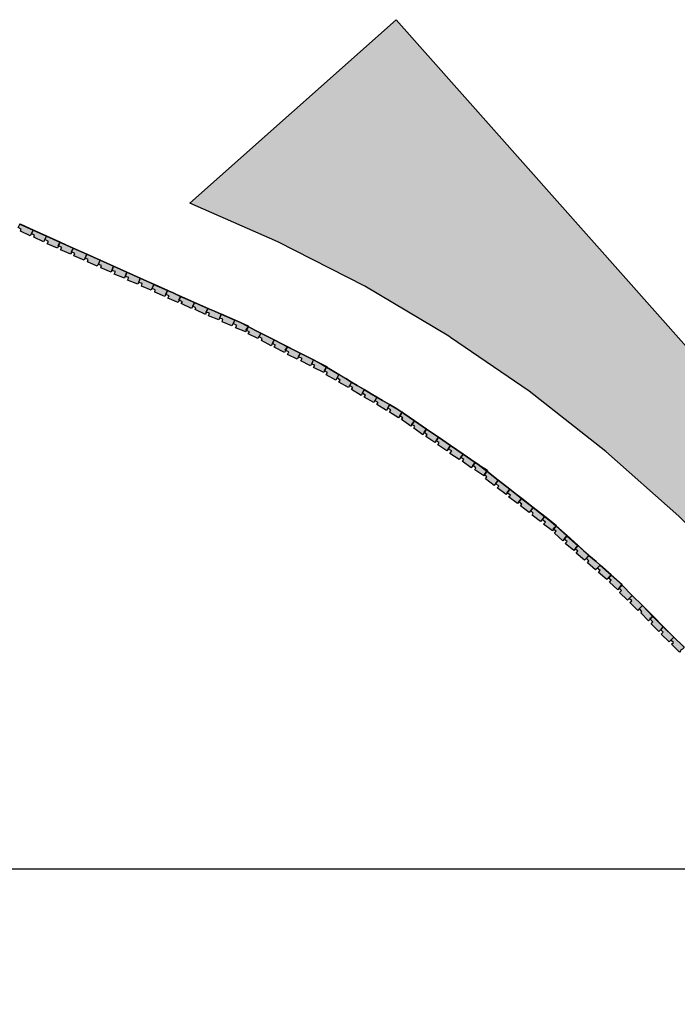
# Model space of a CAD drawing. Header units: millimetres. Extents: x -4985 to 43235, y -185 to 35000.
# Tile 5 of 13: x 13986 to 15076, y 5776 to 7406. Entities that reach past the tile are written whole.
import ezdxf

# ---------------------------------------------------------------- set-up
doc = ezdxf.new("R2010")
doc.units = ezdxf.units.MM
doc.layers.add('A-MURI-NUOVI', color=40, linetype='Continuous')
doc.layers.add('A-TRACCE-SEZIONI', color=1, linetype='Continuous')

msp = doc.modelspace()

# ---------------------------------------------------------------- hatches: boundary and pattern name
at = {"layer": 'A-MURI-NUOVI'}
for points in [[(15681, 6200), (15694, 5776), (15661.6, 5822.5), (15540, 5997), (15510, 6048), (15488, 6086), (15397, 6220), (15299, 6348), (15192, 6469), (15078, 6584), (14957, 6691), (14830, 6791), (14700, 6880), (14697, 6882), (14558, 6965), (14414, 7038), (14268, 7102), (14610, 7406), (15681, 6200)], [(13988, 7056), (13989, 7059), (13984, 7062), (13986.9, 7067.7), (14008.9, 7057.8), (14006, 7052), (14004, 7048), (13988, 7056)], [(13986.9, 7067.7), (13987, 7068), (14009, 7058), (14008.9, 7057.8), (13986.9, 7067.7)], [(14008.9, 7057.8), (14009, 7058), (14031, 7048), (14030.9, 7047.9), (14008.9, 7057.8)], [(14006, 7052), (14008.9, 7057.8), (14030.9, 7047.9), (14028, 7042), (14026, 7038), (14010, 7046), (14011, 7049), (14006, 7052)], [(14053, 7037.9), (14050, 7032), (14050.5, 7031.8), (14049, 7028), (14032, 7035), (14034, 7039), (14028, 7042), (14030.9, 7047.9), (14053, 7037.9)], [(14053, 7038), (14053, 7037.9), (14030.9, 7047.9), (14031, 7048), (14053, 7038)], [(14050, 7032), (14053, 7037.9), (14053, 7037.9), (14050.5, 7031.8), (14050, 7032)], [(14054, 7025), (14056, 7029), (14050.5, 7031.8), (14053, 7037.9), (14075, 7028), (14072, 7022), (14072.5, 7021.8), (14071, 7018), (14054, 7025)], [(14053, 7038), (14075, 7028), (14075, 7028), (14053, 7037.9), (14053, 7038)], [(14053, 7037.9), (14053, 7038), (14053, 7037.9), (14053, 7037.9)], [(14075, 7028), (14072.5, 7021.8), (14072, 7022), (14075, 7028), (14075, 7028)], [(14072.5, 7021.8), (14075, 7028), (14097.8, 7017.7), (14093, 7008), (14076, 7015), (14078, 7019), (14072.5, 7021.8)], [(14075, 7028), (14075, 7028), (14098, 7018), (14097.8, 7017.7), (14075, 7028)], [(14075, 7028), (14075, 7028), (14075, 7028), (14075, 7028)], [(14099, 7005), (14100, 7009), (14095, 7011), (14097.9, 7017.7), (14119.9, 7007.8), (14115, 6998), (14099, 7005)], [(14098, 7018), (14097.9, 7017.7), (14097.8, 7017.7), (14098, 7018)], [(14097.9, 7017.7), (14098, 7018), (14120, 7008), (14119.9, 7007.8), (14097.9, 7017.7)], [(14141.9, 6997.8), (14139, 6991), (14139.2, 6990.9), (14138, 6988), (14121, 6995), (14122, 6999), (14117, 7001), (14119.9, 7007.7), (14141.9, 6997.8)], [(14142, 6998), (14141.9, 6997.8), (14119.9, 7007.7), (14120, 7008), (14142, 6998)], [(14119.9, 7007.8), (14120, 7008), (14119.9, 7007.7), (14119.9, 7007.8)], [(14139, 6991), (14141.9, 6997.8), (14141.9, 6997.8), (14139.2, 6990.9), (14139, 6991)], [(14143, 6985), (14145, 6989), (14139.2, 6990.9), (14141.9, 6997.8), (14163.9, 6987.9), (14161, 6981), (14161.2, 6980.9), (14160, 6978), (14143, 6985)], [(14142, 6998), (14164, 6988), (14163.9, 6987.9), (14141.9, 6997.8), (14142, 6998)], [(14141.9, 6997.8), (14142, 6998), (14141.9, 6997.8), (14141.9, 6997.8)], [(14163.9, 6987.9), (14161.2, 6980.9), (14161, 6981), (14163.9, 6987.9), (14163.9, 6987.9)], [(14161.2, 6980.9), (14163.9, 6987.9), (14186, 6977.9), (14182, 6968), (14165, 6975), (14167, 6979), (14161.2, 6980.9)], [(14163.9, 6987.9), (14164, 6988), (14186, 6978), (14186, 6977.9), (14163.9, 6987.9)], [(14164, 6988), (14163.9, 6987.9), (14163.9, 6987.9), (14164, 6988)], [(14188, 6965), (14189, 6969), (14184, 6971), (14186, 6977.9), (14208, 6968), (14208.8, 6967.6), (14204, 6958), (14188, 6965)], [(14186, 6977.9), (14186, 6978), (14209, 6968), (14208.8, 6967.6), (14208, 6968), (14186, 6977.9)], [(14186, 6977.9), (14186, 6978), (14186, 6977.9), (14186, 6977.9)], [(14210, 6955), (14211, 6959), (14206, 6961), (14208.8, 6967.6), (14231, 6957.9), (14228, 6951), (14228.2, 6950.9), (14227, 6948), (14210, 6955)], [(14208.8, 6967.6), (14209, 6968), (14231, 6958), (14231, 6957.9), (14208.8, 6967.6)], [(14209, 6968), (14208.8, 6967.6), (14208.8, 6967.6), (14209, 6968)], [(14231, 6957.9), (14228.2, 6950.9), (14228, 6951), (14231, 6957.9), (14231, 6957.9)], [(14228.2, 6950.9), (14231, 6957.9), (14240.5, 6953.7), (14253, 6948), (14250, 6942), (14250.5, 6941.8), (14249, 6938), (14232, 6945), (14234, 6949), (14228.2, 6950.9)], [(14231, 6957.9), (14231, 6958), (14240.5, 6953.7), (14231, 6957.9)], [(14231, 6958), (14231, 6957.9), (14231, 6957.9), (14231, 6958)], [(14309.1, 6923.5), (14298, 6928), (14276, 6938), (14253, 6948), (14240.5, 6953.7), (14309.1, 6923.5)], [(14250, 6942), (14253, 6948), (14250.5, 6941.8), (14250, 6942)], [(14254, 6936), (14256, 6939), (14250.5, 6941.8), (14253, 6948), (14276, 6938), (14273, 6932), (14271, 6928), (14254, 6936)], [(14298, 6928), (14295, 6922), (14295.5, 6921.8), (14294, 6918), (14277, 6926), (14278, 6929), (14273, 6932), (14276, 6938), (14298, 6928)], [(14295, 6922), (14298, 6928), (14295.5, 6921.8), (14295, 6922)], [(14299, 6916), (14301, 6920), (14295.5, 6921.8), (14298, 6928), (14309.1, 6923.5), (14319.9, 6918.7), (14316, 6909), (14299, 6916)], [(14320, 6919), (14319.9, 6918.7), (14309.1, 6923.5), (14320, 6919)], [(14342.8, 6908.6), (14340, 6903), (14338, 6899), (14322, 6906), (14323, 6910), (14318, 6912), (14319.9, 6918.7), (14342.8, 6908.6)], [(14343, 6909), (14342.8, 6908.6), (14319.9, 6918.7), (14320, 6919), (14343, 6909)], [(14319.9, 6918.7), (14320, 6919), (14319.9, 6918.7), (14319.9, 6918.7)], [(14364, 6896.5), (14361, 6892), (14362, 6891.5), (14361, 6889), (14344, 6896), (14346, 6900), (14340, 6903), (14342.8, 6908.6), (14351, 6905), (14364.6, 6898), (14364, 6896.5)], [(14342.8, 6908.6), (14343, 6909), (14365, 6899), (14364.6, 6898), (14351, 6905), (14342.8, 6908.6)], [(14361, 6892), (14364, 6896.5), (14362, 6891.5), (14361, 6892)], [(14365, 6886), (14367, 6889), (14362, 6891.5), (14364, 6896.5), (14364.9, 6897.9), (14377.2, 6891.6), (14386, 6887), (14381, 6878), (14365, 6886)], [(14364.9, 6897.9), (14364, 6896.5), (14364.6, 6898), (14364.9, 6897.9)], [(14364.9, 6897.9), (14365, 6898), (14377.2, 6891.6), (14364.9, 6897.9)], [(14386, 6887), (14377.2, 6891.6), (14396, 6882), (14386, 6887)], [(14407.9, 6875.9), (14405, 6870), (14403, 6866), (14387, 6875), (14388, 6878), (14383, 6881), (14386, 6887), (14396, 6882), (14407.9, 6875.9)], [(14408, 6876), (14407.9, 6875.9), (14396, 6882), (14408, 6876)], [(14429.8, 6864.7), (14426, 6859), (14426.8, 6858.6), (14425, 6855), (14408, 6864), (14410, 6867), (14405, 6870), (14407.9, 6875.9), (14429.8, 6864.7)], [(14430, 6865), (14429.8, 6864.7), (14407.9, 6875.9), (14408, 6876), (14430, 6865)], [(14426, 6859), (14429.8, 6864.7), (14429.8, 6864.7), (14426.8, 6858.6), (14426, 6859)], [(14430, 6852), (14432, 6856), (14426.8, 6858.6), (14429.8, 6864.7), (14451, 6853.9), (14448, 6848), (14446, 6844), (14430, 6852)], [(14451, 6854), (14451, 6853.9), (14429.8, 6864.7), (14430, 6865), (14451, 6854)], [(14429.8, 6864.7), (14430, 6865), (14429.8, 6864.7), (14429.8, 6864.7)], [(14448, 6848), (14451, 6853.9), (14472.9, 6842.7), (14468, 6833), (14452, 6841), (14454, 6845), (14448, 6848)], [(14451, 6853.9), (14451, 6854), (14473, 6843), (14472.9, 6842.7), (14451, 6853.9)], [(14494, 6831), (14491, 6825), (14491.4, 6824.8), (14490, 6822), (14473, 6830), (14475, 6834), (14470, 6836), (14472.9, 6842.7), (14486, 6836), (14494.5, 6831), (14494.4, 6830.8), (14494, 6831)], [(14472.9, 6842.7), (14473, 6843), (14495, 6832), (14494.5, 6831), (14486, 6836), (14472.9, 6842.7)], [(14473, 6843), (14472.9, 6842.7), (14472.9, 6842.7), (14473, 6843)], [(14491, 6825), (14494, 6831), (14494.4, 6830.8), (14491.4, 6824.8), (14491, 6825)], [(14494, 6818), (14496, 6822), (14491.4, 6824.8), (14494.4, 6830.8), (14503.9, 6825.4), (14514.9, 6818.8), (14512, 6813), (14510, 6809), (14494, 6818)], [(14503.9, 6825.4), (14494.4, 6830.8), (14494.5, 6831), (14503.9, 6825.4)], [(14515, 6819), (14514.9, 6818.8), (14503.9, 6825.4), (14515, 6819)], [(14512, 6813), (14514.9, 6818.8), (14526.3, 6812), (14536, 6806), (14531, 6797), (14515, 6806), (14517, 6809), (14512, 6813)], [(14514.9, 6818.8), (14515, 6819), (14526.3, 6812), (14514.9, 6818.8)], [(14545.5, 6800.5), (14536, 6806), (14526.3, 6812), (14545.5, 6800.5)], [(14556.9, 6793.8), (14554, 6788), (14552, 6784), (14536, 6794), (14538, 6797), (14533, 6800), (14536, 6806), (14545.5, 6800.5), (14556.9, 6793.8)], [(14557, 6794), (14556.9, 6793.8), (14545.5, 6800.5), (14557, 6794)], [(14557, 6781), (14559, 6784), (14554, 6788), (14556.9, 6793.8), (14568.6, 6786.8), (14578, 6781), (14573, 6772), (14557, 6781)], [(14556.9, 6793.8), (14557, 6794), (14568.6, 6786.8), (14556.9, 6793.8)], [(14587.2, 6775.7), (14578, 6781), (14568.6, 6786.8), (14587.2, 6775.7)], [(14578, 6769), (14580, 6772), (14575, 6775), (14578, 6781), (14587.2, 6775.7), (14598.9, 6768.8), (14596, 6763), (14594, 6759), (14578, 6769)], [(14599, 6769), (14598.9, 6768.8), (14587.2, 6775.7), (14599, 6769)], [(14596, 6763), (14598.9, 6768.8), (14611, 6761.6), (14619.2, 6756.5), (14620, 6756), (14616, 6750), (14614, 6747), (14599, 6756), (14601, 6760), (14596, 6763)], [(14598.9, 6768.8), (14599, 6769), (14611, 6761.6), (14598.9, 6768.8)], [(14619.2, 6756.5), (14611, 6761.6), (14617, 6758), (14619.2, 6756.5)], [(14619, 6744), (14621, 6747), (14616, 6750), (14620, 6756), (14622.7, 6754.1), (14640, 6742), (14636, 6736), (14634, 6733), (14619, 6744)], [(14620, 6756), (14620, 6756), (14619.2, 6756.5), (14620, 6756)], [(14620, 6756), (14620, 6756), (14622.7, 6754.1), (14620, 6756)], [(14640, 6742), (14622.7, 6754.1), (14680, 6715), (14660, 6728), (14640, 6742)], [(14636, 6736), (14640, 6742), (14660, 6728), (14656, 6723), (14656.4, 6722.7), (14654, 6719), (14639, 6730), (14641, 6733), (14636, 6736)], [(14656, 6723), (14660, 6728), (14656.4, 6722.7), (14656, 6723)], [(14659, 6716), (14661, 6719), (14656.4, 6722.7), (14660, 6728), (14680, 6715), (14676, 6709), (14674, 6706), (14659, 6716)], [(14700, 6701), (14696, 6695), (14694, 6692), (14679, 6702), (14681, 6706), (14676, 6709), (14680, 6715), (14700, 6701)], [(14745.2, 6670.2), (14741, 6673), (14721, 6687), (14700, 6701), (14680, 6715), (14743, 6672), (14745.2, 6670.2)], [(14699, 6688), (14702, 6692), (14696, 6695), (14700, 6701), (14721, 6687), (14714, 6678), (14699, 6688)], [(14741, 6673), (14737, 6668), (14737.1, 6667.9), (14734, 6664), (14719, 6675), (14722, 6678), (14717, 6681), (14721, 6687), (14741, 6673)], [(14737, 6668), (14741, 6673), (14737.1, 6667.9), (14737, 6668)], [(14740, 6661), (14742, 6664), (14737.1, 6667.9), (14741, 6673), (14745.2, 6670.2), (14759.9, 6658.8), (14756, 6653), (14756.2, 6652.8), (14755, 6651), (14740, 6661)], [(14761, 6660), (14760.2, 6658.8), (14760, 6659), (14759.9, 6658.8), (14745.2, 6670.2), (14761, 6660)], [(14760.1, 6658.6), (14756.2, 6652.8), (14756, 6653), (14759.9, 6658.8), (14760.1, 6658.6)], [(14756.2, 6652.8), (14760.1, 6658.6), (14778.9, 6643.9), (14772, 6635), (14758, 6646), (14760, 6649), (14756.2, 6652.8)], [(14760.2, 6658.8), (14760.1, 6658.6), (14759.9, 6658.8), (14760, 6659), (14760.2, 6658.8)], [(14760.1, 6658.6), (14760.2, 6658.8), (14779, 6644), (14778.9, 6643.9), (14760.1, 6658.6)], [(14777, 6631), (14780, 6634), (14775, 6638), (14778.9, 6643.9), (14798, 6628.9), (14794, 6623), (14792, 6620), (14777, 6631)], [(14778.9, 6643.9), (14779, 6644), (14798, 6629), (14798, 6628.9), (14778.9, 6643.9)], [(14779, 6644), (14778.9, 6643.9), (14778.9, 6643.9), (14779, 6644)], [(14794, 6623), (14798, 6628.9), (14817.6, 6613.5), (14813, 6608), (14813.2, 6607.8), (14811, 6605), (14796, 6616), (14799, 6619), (14794, 6623)], [(14798, 6628.9), (14798, 6629), (14818, 6614), (14817.6, 6613.5), (14798, 6628.9)], [(14817.6, 6613.5), (14813.2, 6607.8), (14813, 6608), (14817.6, 6613.5), (14817.6, 6613.5)], [(14813.2, 6607.8), (14817.6, 6613.5), (14836.7, 6598.6), (14830, 6590), (14816, 6601), (14818, 6604), (14813.2, 6607.8)], [(14817.6, 6613.5), (14818, 6614), (14837, 6599), (14836.7, 6598.6), (14817.6, 6613.5)], [(14818, 6614), (14817.6, 6613.5), (14817.6, 6613.5), (14818, 6614)], [(14835, 6586), (14837, 6589), (14833, 6593), (14836.7, 6598.6), (14855.8, 6583.7), (14849, 6575), (14835, 6586)], [(14836.7, 6598.6), (14837, 6599), (14856, 6584), (14855.8, 6583.7), (14836.7, 6598.6)], [(14837, 6599), (14836.7, 6598.6), (14836.7, 6598.6), (14837, 6599)], [(14873, 6566), (14870, 6563), (14870.7, 6562.5), (14869, 6560), (14854, 6571), (14857, 6574), (14852, 6578), (14855.8, 6583.7), (14863, 6578), (14874.3, 6568), (14873, 6566)], [(14855.8, 6583.7), (14856, 6584), (14875, 6569), (14874.3, 6568), (14863, 6578), (14855.8, 6583.7)], [(14855.8, 6583.7), (14856, 6584), (14855.8, 6583.7), (14855.8, 6583.7)], [(14870, 6563), (14873, 6566), (14870.7, 6562.5), (14870, 6563)], [(14872, 6556), (14875, 6559), (14870.7, 6562.5), (14873, 6566), (14874.7, 6567.7), (14892.7, 6551.7), (14888, 6546), (14888.2, 6545.8), (14886, 6543), (14872, 6556)], [(14874.7, 6567.7), (14873, 6566), (14874.3, 6568), (14874.7, 6567.7)], [(14874.7, 6567.7), (14875, 6568), (14893, 6552), (14892.7, 6551.7), (14874.7, 6567.7)], [(14892.7, 6551.7), (14888.2, 6545.8), (14888, 6546), (14892.7, 6551.7), (14892.7, 6551.7)], [(14888.2, 6545.8), (14892.7, 6551.7), (14910.7, 6535.7), (14906, 6530), (14906.2, 6529.8), (14904, 6527), (14890, 6539), (14893, 6542), (14888.2, 6545.8)], [(14892.7, 6551.7), (14893, 6552), (14911, 6536), (14910.7, 6535.7), (14892.7, 6551.7)], [(14893, 6552), (14892.7, 6551.7), (14892.7, 6551.7), (14893, 6552)], [(14906, 6530), (14910.7, 6535.7), (14910.8, 6535.7), (14906.2, 6529.8), (14906, 6530)], [(14908, 6523), (14911, 6526), (14906.2, 6529.8), (14910.8, 6535.7), (14920, 6527.5), (14929, 6519), (14922, 6511), (14908, 6523)], [(14910.7, 6535.7), (14911, 6536), (14910.8, 6535.7), (14910.7, 6535.7)], [(14911, 6536), (14920, 6527.5), (14910.8, 6535.7), (14911, 6536)], [(14941, 6508.9), (14929, 6519), (14920, 6527.5), (14941, 6508.9)], [(14927, 6507), (14929, 6510), (14925, 6514), (14929, 6519), (14941, 6508.9), (14947.8, 6502.8), (14943, 6498), (14940, 6495), (14927, 6507)], [(14948, 6503), (14947.8, 6502.8), (14941, 6508.9), (14948, 6503)], [(14943, 6498), (14947.8, 6502.8), (14965.9, 6486.9), (14961, 6482), (14961.4, 6481.7), (14959, 6479), (14945, 6491), (14948, 6494), (14943, 6498)], [(14947.8, 6502.8), (14948, 6503), (14966, 6487), (14965.9, 6486.9), (14947.8, 6502.8)], [(14961, 6482), (14965.9, 6486.9), (14965.9, 6486.9), (14961.4, 6481.7), (14961, 6482)], [(14980.5, 6466.5), (14979, 6465), (14979.2, 6464.8), (14977, 6462), (14963, 6475), (14966, 6478), (14961.4, 6481.7), (14965.9, 6486.9), (14977, 6477), (14983.6, 6470.4), (14980.5, 6466.5)], [(14984, 6471), (14983.6, 6470.4), (14977, 6477), (14965.9, 6486.9), (14966, 6487), (14984, 6471)], [(14965.9, 6486.9), (14966, 6487), (14965.9, 6486.9), (14965.9, 6486.9)], [(14979, 6465), (14980.5, 6466.5), (14979.2, 6464.8), (14979, 6465)], [(15001, 6453), (14996, 6448), (14993, 6445), (14980, 6458), (14983, 6461), (14979.2, 6464.8), (14980.5, 6466.5), (14984, 6470), (15001, 6453)], [(14984, 6470), (14980.5, 6466.5), (14983.6, 6470.4), (14984, 6470)], [(14997, 6441), (15000, 6444), (14996, 6448), (15001, 6453), (15018, 6436), (15013, 6431), (15010, 6428), (14997, 6441)], [(15035, 6418), (15030, 6414), (15030.5, 6413.5), (15028, 6411), (15015, 6424), (15017, 6426), (15013, 6431), (15018, 6436), (15035, 6418)], [(15052, 6401), (15035, 6418), (15018, 6436), (15070, 6384), (15052, 6401)], [(15030, 6414), (15035, 6418), (15030.5, 6413.5), (15030, 6414)], [(15032, 6406), (15035, 6409), (15030.5, 6413.5), (15035, 6418), (15052, 6401), (15045, 6393), (15032, 6406)], [(15070, 6384), (15065, 6379), (15062, 6376), (15049, 6389), (15052, 6392), (15048, 6396), (15052, 6401), (15070, 6384)], [(15066, 6372), (15069, 6375), (15065, 6379), (15070, 6384), (15085, 6369), (15086.9, 6366.9), (15084, 6364), (15081, 6362), (15081.5, 6361.5), (15079, 6359), (15066, 6372)]]:
    msp.add_hatch(color=40, dxfattribs=at).paths.add_polyline_path(points)

# ---------------------------------------------------------------- linework, layer by layer
for points in [[(15681, 6200), (15694, 5776), (15661.6, 5822.5), (15540, 5997), (15510, 6048), (15488, 6086), (15397, 6220), (15299, 6348), (15192, 6469), (15078, 6584), (14957, 6691), (14830, 6791), (14700, 6880), (14697, 6882), (14558, 6965), (14414, 7038), (14268, 7102), (14610, 7406), (15681, 6200)], [(13988, 7056), (13989, 7059), (13984, 7062), (13986.9, 7067.7), (14008.9, 7057.8), (14006, 7052), (14004, 7048), (13988, 7056)], [(13986.9, 7067.7), (13987, 7068), (14009, 7058), (14008.9, 7057.8), (13986.9, 7067.7)], [(14008.9, 7057.8), (14009, 7058), (14031, 7048), (14030.9, 7047.9), (14008.9, 7057.8)], [(14006, 7052), (14008.9, 7057.8), (14030.9, 7047.9), (14028, 7042), (14026, 7038), (14010, 7046), (14011, 7049), (14006, 7052)], [(14053, 7037.9), (14050, 7032), (14050.5, 7031.8), (14049, 7028), (14032, 7035), (14034, 7039), (14028, 7042), (14030.9, 7047.9), (14053, 7037.9)], [(14053, 7038), (14053, 7037.9), (14030.9, 7047.9), (14031, 7048), (14053, 7038)], [(14050, 7032), (14053, 7037.9), (14053, 7037.9), (14050.5, 7031.8), (14050, 7032)], [(14054, 7025), (14056, 7029), (14050.5, 7031.8), (14053, 7037.9), (14075, 7028), (14072, 7022), (14072.5, 7021.8), (14071, 7018), (14054, 7025)], [(14053, 7038), (14075, 7028), (14075, 7028), (14053, 7037.9), (14053, 7038)], [(14053, 7037.9), (14053, 7038), (14053, 7037.9), (14053, 7037.9)], [(14075, 7028), (14072.5, 7021.8), (14072, 7022), (14075, 7028), (14075, 7028)], [(14072.5, 7021.8), (14075, 7028), (14097.8, 7017.7), (14093, 7008), (14076, 7015), (14078, 7019), (14072.5, 7021.8)], [(14075, 7028), (14075, 7028), (14098, 7018), (14097.8, 7017.7), (14075, 7028)], [(14075, 7028), (14075, 7028), (14075, 7028), (14075, 7028)], [(14099, 7005), (14100, 7009), (14095, 7011), (14097.9, 7017.7), (14119.9, 7007.8), (14115, 6998), (14099, 7005)], [(14098, 7018), (14097.9, 7017.7), (14097.8, 7017.7), (14098, 7018)], [(14097.9, 7017.7), (14098, 7018), (14120, 7008), (14119.9, 7007.8), (14097.9, 7017.7)], [(14141.9, 6997.8), (14139, 6991), (14139.2, 6990.9), (14138, 6988), (14121, 6995), (14122, 6999), (14117, 7001), (14119.9, 7007.7), (14141.9, 6997.8)], [(14142, 6998), (14141.9, 6997.8), (14119.9, 7007.7), (14120, 7008), (14142, 6998)], [(14119.9, 7007.8), (14120, 7008), (14119.9, 7007.7), (14119.9, 7007.8)], [(14139, 6991), (14141.9, 6997.8), (14141.9, 6997.8), (14139.2, 6990.9), (14139, 6991)], [(14143, 6985), (14145, 6989), (14139.2, 6990.9), (14141.9, 6997.8), (14163.9, 6987.9), (14161, 6981), (14161.2, 6980.9), (14160, 6978), (14143, 6985)], [(14142, 6998), (14164, 6988), (14163.9, 6987.9), (14141.9, 6997.8), (14142, 6998)], [(14141.9, 6997.8), (14142, 6998), (14141.9, 6997.8), (14141.9, 6997.8)], [(14163.9, 6987.9), (14161.2, 6980.9), (14161, 6981), (14163.9, 6987.9), (14163.9, 6987.9)], [(14161.2, 6980.9), (14163.9, 6987.9), (14186, 6977.9), (14182, 6968), (14165, 6975), (14167, 6979), (14161.2, 6980.9)], [(14163.9, 6987.9), (14164, 6988), (14186, 6978), (14186, 6977.9), (14163.9, 6987.9)], [(14164, 6988), (14163.9, 6987.9), (14163.9, 6987.9), (14164, 6988)], [(14188, 6965), (14189, 6969), (14184, 6971), (14186, 6977.9), (14208, 6968), (14208.8, 6967.6), (14204, 6958), (14188, 6965)], [(14186, 6977.9), (14186, 6978), (14209, 6968), (14208.8, 6967.6), (14208, 6968), (14186, 6977.9)], [(14186, 6977.9), (14186, 6978), (14186, 6977.9), (14186, 6977.9)], [(14210, 6955), (14211, 6959), (14206, 6961), (14208.8, 6967.6), (14231, 6957.9), (14228, 6951), (14228.2, 6950.9), (14227, 6948), (14210, 6955)], [(14208.8, 6967.6), (14209, 6968), (14231, 6958), (14231, 6957.9), (14208.8, 6967.6)], [(14209, 6968), (14208.8, 6967.6), (14208.8, 6967.6), (14209, 6968)], [(14231, 6957.9), (14228.2, 6950.9), (14228, 6951), (14231, 6957.9), (14231, 6957.9)], [(14228.2, 6950.9), (14231, 6957.9), (14240.5, 6953.7), (14253, 6948), (14250, 6942), (14250.5, 6941.8), (14249, 6938), (14232, 6945), (14234, 6949), (14228.2, 6950.9)], [(14231, 6957.9), (14231, 6958), (14240.5, 6953.7), (14231, 6957.9)], [(14231, 6958), (14231, 6957.9), (14231, 6957.9), (14231, 6958)], [(14309.1, 6923.5), (14298, 6928), (14276, 6938), (14253, 6948), (14240.5, 6953.7), (14309.1, 6923.5)], [(14250, 6942), (14253, 6948), (14250.5, 6941.8), (14250, 6942)], [(14254, 6936), (14256, 6939), (14250.5, 6941.8), (14253, 6948), (14276, 6938), (14273, 6932), (14271, 6928), (14254, 6936)], [(14298, 6928), (14295, 6922), (14295.5, 6921.8), (14294, 6918), (14277, 6926), (14278, 6929), (14273, 6932), (14276, 6938), (14298, 6928)], [(14295, 6922), (14298, 6928), (14295.5, 6921.8), (14295, 6922)], [(14299, 6916), (14301, 6920), (14295.5, 6921.8), (14298, 6928), (14309.1, 6923.5), (14319.9, 6918.7), (14316, 6909), (14299, 6916)], [(14320, 6919), (14319.9, 6918.7), (14309.1, 6923.5), (14320, 6919)], [(14342.8, 6908.6), (14340, 6903), (14338, 6899), (14322, 6906), (14323, 6910), (14318, 6912), (14319.9, 6918.7), (14342.8, 6908.6)], [(14343, 6909), (14342.8, 6908.6), (14319.9, 6918.7), (14320, 6919), (14343, 6909)], [(14319.9, 6918.7), (14320, 6919), (14319.9, 6918.7), (14319.9, 6918.7)], [(14364, 6896.5), (14361, 6892), (14362, 6891.5), (14361, 6889), (14344, 6896), (14346, 6900), (14340, 6903), (14342.8, 6908.6), (14351, 6905), (14364.6, 6898), (14364, 6896.5)], [(14342.8, 6908.6), (14343, 6909), (14365, 6899), (14364.6, 6898), (14351, 6905), (14342.8, 6908.6)], [(14361, 6892), (14364, 6896.5), (14362, 6891.5), (14361, 6892)], [(14365, 6886), (14367, 6889), (14362, 6891.5), (14364, 6896.5), (14364.9, 6897.9), (14377.2, 6891.6), (14386, 6887), (14381, 6878), (14365, 6886)], [(14364.9, 6897.9), (14364, 6896.5), (14364.6, 6898), (14364.9, 6897.9)], [(14364.9, 6897.9), (14365, 6898), (14377.2, 6891.6), (14364.9, 6897.9)], [(14386, 6887), (14377.2, 6891.6), (14396, 6882), (14386, 6887)], [(14407.9, 6875.9), (14405, 6870), (14403, 6866), (14387, 6875), (14388, 6878), (14383, 6881), (14386, 6887), (14396, 6882), (14407.9, 6875.9)], [(14408, 6876), (14407.9, 6875.9), (14396, 6882), (14408, 6876)], [(14429.8, 6864.7), (14426, 6859), (14426.8, 6858.6), (14425, 6855), (14408, 6864), (14410, 6867), (14405, 6870), (14407.9, 6875.9), (14429.8, 6864.7)], [(14430, 6865), (14429.8, 6864.7), (14407.9, 6875.9), (14408, 6876), (14430, 6865)], [(14426, 6859), (14429.8, 6864.7), (14429.8, 6864.7), (14426.8, 6858.6), (14426, 6859)], [(14430, 6852), (14432, 6856), (14426.8, 6858.6), (14429.8, 6864.7), (14451, 6853.9), (14448, 6848), (14446, 6844), (14430, 6852)], [(14451, 6854), (14451, 6853.9), (14429.8, 6864.7), (14430, 6865), (14451, 6854)], [(14429.8, 6864.7), (14430, 6865), (14429.8, 6864.7), (14429.8, 6864.7)], [(14448, 6848), (14451, 6853.9), (14472.9, 6842.7), (14468, 6833), (14452, 6841), (14454, 6845), (14448, 6848)], [(14451, 6853.9), (14451, 6854), (14473, 6843), (14472.9, 6842.7), (14451, 6853.9)], [(14494, 6831), (14491, 6825), (14491.4, 6824.8), (14490, 6822), (14473, 6830), (14475, 6834), (14470, 6836), (14472.9, 6842.7), (14486, 6836), (14494.5, 6831), (14494.4, 6830.8), (14494, 6831)], [(14472.9, 6842.7), (14473, 6843), (14495, 6832), (14494.5, 6831), (14486, 6836), (14472.9, 6842.7)], [(14473, 6843), (14472.9, 6842.7), (14472.9, 6842.7), (14473, 6843)], [(14491, 6825), (14494, 6831), (14494.4, 6830.8), (14491.4, 6824.8), (14491, 6825)], [(14494, 6818), (14496, 6822), (14491.4, 6824.8), (14494.4, 6830.8), (14503.9, 6825.4), (14514.9, 6818.8), (14512, 6813), (14510, 6809), (14494, 6818)], [(14503.9, 6825.4), (14494.4, 6830.8), (14494.5, 6831), (14503.9, 6825.4)], [(14515, 6819), (14514.9, 6818.8), (14503.9, 6825.4), (14515, 6819)], [(14512, 6813), (14514.9, 6818.8), (14526.3, 6812), (14536, 6806), (14531, 6797), (14515, 6806), (14517, 6809), (14512, 6813)], [(14514.9, 6818.8), (14515, 6819), (14526.3, 6812), (14514.9, 6818.8)], [(14545.5, 6800.5), (14536, 6806), (14526.3, 6812), (14545.5, 6800.5)], [(14556.9, 6793.8), (14554, 6788), (14552, 6784), (14536, 6794), (14538, 6797), (14533, 6800), (14536, 6806), (14545.5, 6800.5), (14556.9, 6793.8)], [(14557, 6794), (14556.9, 6793.8), (14545.5, 6800.5), (14557, 6794)], [(14557, 6781), (14559, 6784), (14554, 6788), (14556.9, 6793.8), (14568.6, 6786.8), (14578, 6781), (14573, 6772), (14557, 6781)], [(14556.9, 6793.8), (14557, 6794), (14568.6, 6786.8), (14556.9, 6793.8)], [(14587.2, 6775.7), (14578, 6781), (14568.6, 6786.8), (14587.2, 6775.7)], [(14578, 6769), (14580, 6772), (14575, 6775), (14578, 6781), (14587.2, 6775.7), (14598.9, 6768.8), (14596, 6763), (14594, 6759), (14578, 6769)], [(14599, 6769), (14598.9, 6768.8), (14587.2, 6775.7), (14599, 6769)], [(14596, 6763), (14598.9, 6768.8), (14611, 6761.6), (14619.2, 6756.5), (14620, 6756), (14616, 6750), (14614, 6747), (14599, 6756), (14601, 6760), (14596, 6763)], [(14598.9, 6768.8), (14599, 6769), (14611, 6761.6), (14598.9, 6768.8)], [(14619.2, 6756.5), (14611, 6761.6), (14617, 6758), (14619.2, 6756.5)], [(14619, 6744), (14621, 6747), (14616, 6750), (14620, 6756), (14622.7, 6754.1), (14640, 6742), (14636, 6736), (14634, 6733), (14619, 6744)], [(14620, 6756), (14620, 6756), (14619.2, 6756.5), (14620, 6756)], [(14620, 6756), (14620, 6756), (14622.7, 6754.1), (14620, 6756)], [(14640, 6742), (14622.7, 6754.1), (14680, 6715), (14660, 6728), (14640, 6742)], [(14636, 6736), (14640, 6742), (14660, 6728), (14656, 6723), (14656.4, 6722.7), (14654, 6719), (14639, 6730), (14641, 6733), (14636, 6736)], [(14656, 6723), (14660, 6728), (14656.4, 6722.7), (14656, 6723)], [(14659, 6716), (14661, 6719), (14656.4, 6722.7), (14660, 6728), (14680, 6715), (14676, 6709), (14674, 6706), (14659, 6716)], [(14700, 6701), (14696, 6695), (14694, 6692), (14679, 6702), (14681, 6706), (14676, 6709), (14680, 6715), (14700, 6701)], [(14745.2, 6670.2), (14741, 6673), (14721, 6687), (14700, 6701), (14680, 6715), (14743, 6672), (14745.2, 6670.2)], [(14699, 6688), (14702, 6692), (14696, 6695), (14700, 6701), (14721, 6687), (14714, 6678), (14699, 6688)], [(14741, 6673), (14737, 6668), (14737.1, 6667.9), (14734, 6664), (14719, 6675), (14722, 6678), (14717, 6681), (14721, 6687), (14741, 6673)], [(14737, 6668), (14741, 6673), (14737.1, 6667.9), (14737, 6668)], [(14740, 6661), (14742, 6664), (14737.1, 6667.9), (14741, 6673), (14745.2, 6670.2), (14759.9, 6658.8), (14756, 6653), (14756.2, 6652.8), (14755, 6651), (14740, 6661)], [(14761, 6660), (14760.2, 6658.8), (14760, 6659), (14759.9, 6658.8), (14745.2, 6670.2), (14761, 6660)], [(14760.1, 6658.6), (14756.2, 6652.8), (14756, 6653), (14759.9, 6658.8), (14760.1, 6658.6)], [(14756.2, 6652.8), (14760.1, 6658.6), (14778.9, 6643.9), (14772, 6635), (14758, 6646), (14760, 6649), (14756.2, 6652.8)], [(14760.2, 6658.8), (14760.1, 6658.6), (14759.9, 6658.8), (14760, 6659), (14760.2, 6658.8)], [(14760.1, 6658.6), (14760.2, 6658.8), (14779, 6644), (14778.9, 6643.9), (14760.1, 6658.6)], [(14777, 6631), (14780, 6634), (14775, 6638), (14778.9, 6643.9), (14798, 6628.9), (14794, 6623), (14792, 6620), (14777, 6631)], [(14778.9, 6643.9), (14779, 6644), (14798, 6629), (14798, 6628.9), (14778.9, 6643.9)], [(14779, 6644), (14778.9, 6643.9), (14778.9, 6643.9), (14779, 6644)], [(14794, 6623), (14798, 6628.9), (14817.6, 6613.5), (14813, 6608), (14813.2, 6607.8), (14811, 6605), (14796, 6616), (14799, 6619), (14794, 6623)], [(14798, 6628.9), (14798, 6629), (14818, 6614), (14817.6, 6613.5), (14798, 6628.9)], [(14817.6, 6613.5), (14813.2, 6607.8), (14813, 6608), (14817.6, 6613.5), (14817.6, 6613.5)], [(14813.2, 6607.8), (14817.6, 6613.5), (14836.7, 6598.6), (14830, 6590), (14816, 6601), (14818, 6604), (14813.2, 6607.8)], [(14817.6, 6613.5), (14818, 6614), (14837, 6599), (14836.7, 6598.6), (14817.6, 6613.5)], [(14818, 6614), (14817.6, 6613.5), (14817.6, 6613.5), (14818, 6614)], [(14835, 6586), (14837, 6589), (14833, 6593), (14836.7, 6598.6), (14855.8, 6583.7), (14849, 6575), (14835, 6586)], [(14836.7, 6598.6), (14837, 6599), (14856, 6584), (14855.8, 6583.7), (14836.7, 6598.6)], [(14837, 6599), (14836.7, 6598.6), (14836.7, 6598.6), (14837, 6599)], [(14873, 6566), (14870, 6563), (14870.7, 6562.5), (14869, 6560), (14854, 6571), (14857, 6574), (14852, 6578), (14855.8, 6583.7), (14863, 6578), (14874.3, 6568), (14873, 6566)], [(14855.8, 6583.7), (14856, 6584), (14875, 6569), (14874.3, 6568), (14863, 6578), (14855.8, 6583.7)], [(14855.8, 6583.7), (14856, 6584), (14855.8, 6583.7), (14855.8, 6583.7)], [(14870, 6563), (14873, 6566), (14870.7, 6562.5), (14870, 6563)], [(14872, 6556), (14875, 6559), (14870.7, 6562.5), (14873, 6566), (14874.7, 6567.7), (14892.7, 6551.7), (14888, 6546), (14888.2, 6545.8), (14886, 6543), (14872, 6556)], [(14874.7, 6567.7), (14873, 6566), (14874.3, 6568), (14874.7, 6567.7)], [(14874.7, 6567.7), (14875, 6568), (14893, 6552), (14892.7, 6551.7), (14874.7, 6567.7)], [(14892.7, 6551.7), (14888.2, 6545.8), (14888, 6546), (14892.7, 6551.7), (14892.7, 6551.7)], [(14888.2, 6545.8), (14892.7, 6551.7), (14910.7, 6535.7), (14906, 6530), (14906.2, 6529.8), (14904, 6527), (14890, 6539), (14893, 6542), (14888.2, 6545.8)], [(14892.7, 6551.7), (14893, 6552), (14911, 6536), (14910.7, 6535.7), (14892.7, 6551.7)], [(14893, 6552), (14892.7, 6551.7), (14892.7, 6551.7), (14893, 6552)], [(14906, 6530), (14910.7, 6535.7), (14910.8, 6535.7), (14906.2, 6529.8), (14906, 6530)], [(14908, 6523), (14911, 6526), (14906.2, 6529.8), (14910.8, 6535.7), (14920, 6527.5), (14929, 6519), (14922, 6511), (14908, 6523)], [(14910.7, 6535.7), (14911, 6536), (14910.8, 6535.7), (14910.7, 6535.7)], [(14911, 6536), (14920, 6527.5), (14910.8, 6535.7), (14911, 6536)], [(14941, 6508.9), (14929, 6519), (14920, 6527.5), (14941, 6508.9)], [(14927, 6507), (14929, 6510), (14925, 6514), (14929, 6519), (14941, 6508.9), (14947.8, 6502.8), (14943, 6498), (14940, 6495), (14927, 6507)], [(14948, 6503), (14947.8, 6502.8), (14941, 6508.9), (14948, 6503)], [(14943, 6498), (14947.8, 6502.8), (14965.9, 6486.9), (14961, 6482), (14961.4, 6481.7), (14959, 6479), (14945, 6491), (14948, 6494), (14943, 6498)], [(14947.8, 6502.8), (14948, 6503), (14966, 6487), (14965.9, 6486.9), (14947.8, 6502.8)], [(14961, 6482), (14965.9, 6486.9), (14965.9, 6486.9), (14961.4, 6481.7), (14961, 6482)], [(14980.5, 6466.5), (14979, 6465), (14979.2, 6464.8), (14977, 6462), (14963, 6475), (14966, 6478), (14961.4, 6481.7), (14965.9, 6486.9), (14977, 6477), (14983.6, 6470.4), (14980.5, 6466.5)], [(14984, 6471), (14983.6, 6470.4), (14977, 6477), (14965.9, 6486.9), (14966, 6487), (14984, 6471)], [(14965.9, 6486.9), (14966, 6487), (14965.9, 6486.9), (14965.9, 6486.9)], [(14979, 6465), (14980.5, 6466.5), (14979.2, 6464.8), (14979, 6465)], [(15001, 6453), (14996, 6448), (14993, 6445), (14980, 6458), (14983, 6461), (14979.2, 6464.8), (14980.5, 6466.5), (14984, 6470), (15001, 6453)], [(14984, 6470), (14980.5, 6466.5), (14983.6, 6470.4), (14984, 6470)], [(14997, 6441), (15000, 6444), (14996, 6448), (15001, 6453), (15018, 6436), (15013, 6431), (15010, 6428), (14997, 6441)], [(15035, 6418), (15030, 6414), (15030.5, 6413.5), (15028, 6411), (15015, 6424), (15017, 6426), (15013, 6431), (15018, 6436), (15035, 6418)], [(15052, 6401), (15035, 6418), (15018, 6436), (15070, 6384), (15052, 6401)], [(15030, 6414), (15035, 6418), (15030.5, 6413.5), (15030, 6414)], [(15032, 6406), (15035, 6409), (15030.5, 6413.5), (15035, 6418), (15052, 6401), (15045, 6393), (15032, 6406)], [(15070, 6384), (15065, 6379), (15062, 6376), (15049, 6389), (15052, 6392), (15048, 6396), (15052, 6401), (15070, 6384)], [(15066, 6372), (15069, 6375), (15065, 6379), (15070, 6384), (15085, 6369), (15086.9, 6366.9), (15084, 6364), (15081, 6362), (15081.5, 6361.5), (15079, 6359), (15066, 6372)]]:
    msp.add_lwpolyline(points, close=True, dxfattribs=at)
at = {"layer": 'A-TRACCE-SEZIONI'}
msp.add_line((3000, 6000), (37000, 6000), dxfattribs=at)

doc.saveas('drawing.dxf')
